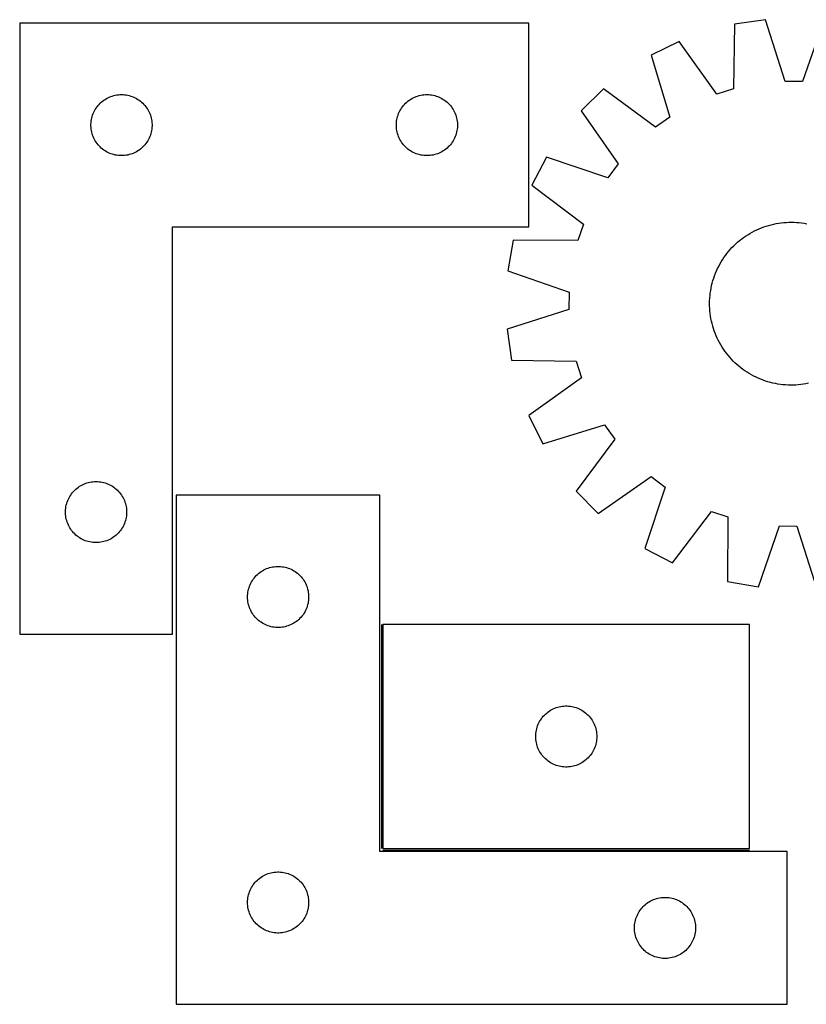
# Model space of a CAD drawing. Header units: millimetres. Extents: x 7 to 1488, y 7 to 494.
# Tile 1 of 5: x 7 to 393, y 10 to 494. Entities that reach past the tile are written whole.
import ezdxf

# ---------------------------------------------------------------- set-up
doc = ezdxf.new("R2010")
doc.units = ezdxf.units.MM
doc.layers.add('COMMON', color=5, linetype='CONTINUOUS', true_color=0x0000ff)
doc.layers.add('CUT', color=7, linetype='CONTINUOUS', true_color=0x000000)

msp = doc.modelspace()

# ---------------------------------------------------------------- linework, layer by layer
at = {"layer": 'COMMON'}
for p, q in [((184.192718, 196.679962), (184.192718, 86.679962)), ((184.942719, 85.929961), (364.942719, 85.929961))]:
    msp.add_line(p, q, dxfattribs=at)
at = {"layer": 'CUT'}
for p, q in [((372.875577, 493.614811), (357.649225, 491.403757)), ((382.468757, 463.3337), (372.875577, 493.614811)), ((401.412059, 493.247376), (391.042391, 463.223307)), ((6.521444, 491.855247), (6.521444, 191.855247)), ((256.521444, 491.855247), (6.521444, 491.855247)), ((256.521444, 391.855247), (256.521444, 491.855247)), ((357.649225, 491.403757), (357.065032, 459.644766)), ((330.395874, 482.93495), (316.598006, 476.126911)), ((348.876909, 457.100359), (330.395874, 482.93495)), ((316.598006, 476.126911), (325.856473, 445.741791)), ((293.295535, 459.650849), (282.276782, 448.912244)), ((318.855371, 440.791646), (293.295535, 459.650849)), ((357.065032, 459.644766), (348.876909, 457.100359)), ((391.042391, 463.223307), (382.468757, 463.3337)), ((47.830128, 454.080673), (48.471001, 454.511881)), ((48.471001, 454.511881), (49.133223, 454.909526)), ((49.133223, 454.909526), (49.815037, 455.272554)), ((49.815037, 455.272554), (50.514636, 455.600001)), ((50.514636, 455.600001), (51.230163, 455.891)), ((51.230163, 455.891), (51.959722, 456.144778)), ((51.959722, 456.144778), (52.701377, 456.360663)), ((52.701377, 456.360663), (53.453163, 456.538083)), ((53.453163, 456.538083), (54.213086, 456.676566)), ((54.213086, 456.676566), (54.979129, 456.775746)), ((54.979129, 456.775746), (55.749263, 456.835359)), ((55.749263, 456.835359), (56.521444, 456.855247)), ((56.521444, 456.855247), (57.293625, 456.835359)), ((57.293625, 456.835359), (58.063759, 456.775746)), ((58.063759, 456.775746), (58.829803, 456.676566)), ((58.829803, 456.676566), (59.589725, 456.538083)), ((59.589725, 456.538083), (60.341511, 456.360663)), ((60.341511, 456.360663), (61.083167, 456.144778)), ((61.083167, 456.144778), (61.812725, 455.891)), ((61.812725, 455.891), (62.528253, 455.600001)), ((62.528253, 455.600001), (63.227851, 455.272554)), ((63.227851, 455.272554), (63.909665, 454.909526)), ((63.909665, 454.909526), (64.571887, 454.511881)), ((64.571887, 454.511881), (65.212761, 454.080673)), ((197.830128, 454.080673), (198.471001, 454.511881)), ((198.471001, 454.511881), (199.133223, 454.909526)), ((199.133223, 454.909526), (199.815037, 455.272554)), ((199.815037, 455.272554), (200.514636, 455.600001)), ((200.514636, 455.600001), (201.230163, 455.891)), ((201.230163, 455.891), (201.959722, 456.144778)), ((201.959722, 456.144778), (202.701377, 456.360663)), ((202.701377, 456.360663), (203.453163, 456.538083)), ((203.453163, 456.538083), (204.213086, 456.676566)), ((204.213086, 456.676566), (204.979129, 456.775746)), ((204.979129, 456.775746), (205.749263, 456.835359)), ((205.749263, 456.835359), (206.521444, 456.855247)), ((206.521444, 456.855247), (207.293625, 456.835359)), ((207.293625, 456.835359), (208.063759, 456.775746)), ((208.063759, 456.775746), (208.829803, 456.676566)), ((208.829803, 456.676566), (209.589725, 456.538083)), ((209.589725, 456.538083), (210.341511, 456.360663)), ((210.341511, 456.360663), (211.083167, 456.144778)), ((211.083167, 456.144778), (211.812725, 455.891)), ((211.812725, 455.891), (212.528253, 455.600001)), ((212.528253, 455.600001), (213.227851, 455.272554)), ((213.227851, 455.272554), (213.909665, 454.909526)), ((213.909665, 454.909526), (214.571887, 454.511881)), ((214.571887, 454.511881), (215.212761, 454.080673)), ((43.661725, 449.577139), (44.076289, 450.228903)), ((44.076289, 450.228903), (44.523855, 450.858462)), ((44.523855, 450.858462), (45.003237, 451.464145)), ((45.003237, 451.464145), (45.513164, 452.044348)), ((45.513164, 452.044348), (46.052282, 452.59753)), ((46.052282, 452.59753), (46.619162, 453.122226)), ((46.619162, 453.122226), (47.212302, 453.617045)), ((47.212302, 453.617045), (47.830128, 454.080673)), ((65.212761, 454.080673), (65.830586, 453.617045)), ((65.830586, 453.617045), (66.423726, 453.122226)), ((66.423726, 453.122226), (66.990606, 452.59753)), ((66.990606, 452.59753), (67.529725, 452.044348)), ((67.529725, 452.044348), (68.039651, 451.464145)), ((68.039651, 451.464145), (68.519033, 450.858462)), ((68.519033, 450.858462), (68.966599, 450.228903)), ((68.966599, 450.228903), (69.381164, 449.577139)), ((193.661725, 449.577139), (194.076289, 450.228903)), ((194.076289, 450.228903), (194.523855, 450.858462)), ((194.523855, 450.858462), (195.003237, 451.464145)), ((195.003237, 451.464145), (195.513164, 452.044348)), ((195.513164, 452.044348), (196.052282, 452.59753)), ((196.052282, 452.59753), (196.619162, 453.122226)), ((196.619162, 453.122226), (197.212302, 453.617045)), ((197.212302, 453.617045), (197.830128, 454.080673)), ((215.212761, 454.080673), (215.830586, 453.617045)), ((215.830586, 453.617045), (216.423726, 453.122226)), ((216.423726, 453.122226), (216.990606, 452.59753)), ((216.990606, 452.59753), (217.529725, 452.044348)), ((217.529725, 452.044348), (218.039651, 451.464145)), ((218.039651, 451.464145), (218.519033, 450.858462)), ((218.519033, 450.858462), (218.966599, 450.228903)), ((218.966599, 450.228903), (219.381164, 449.577139)), ((41.764475, 444.544459), (41.922479, 445.300564)), ((41.922479, 445.300564), (42.119196, 446.047532)), ((42.119196, 446.047532), (42.354106, 446.783383)), ((42.354106, 446.783383), (42.626585, 447.506166)), ((42.626585, 447.506166), (42.93591, 448.213963)), ((42.93591, 448.213963), (43.281262, 448.904899)), ((43.281262, 448.904899), (43.661725, 449.577139)), ((69.381164, 449.577139), (69.761626, 448.904899)), ((69.761626, 448.904899), (70.106978, 448.213963)), ((70.106978, 448.213963), (70.416304, 447.506166)), ((70.416304, 447.506166), (70.688783, 446.783383)), ((70.688783, 446.783383), (70.923692, 446.047532)), ((70.923692, 446.047532), (71.12041, 445.300564)), ((71.12041, 445.300564), (71.278413, 444.544459)), ((191.764475, 444.544459), (191.922479, 445.300564)), ((191.922479, 445.300564), (192.119196, 446.047532)), ((192.119196, 446.047532), (192.354106, 446.783383)), ((192.354106, 446.783383), (192.626585, 447.506166)), ((192.626585, 447.506166), (192.93591, 448.213963)), ((192.93591, 448.213963), (193.281262, 448.904899)), ((193.281262, 448.904899), (193.661725, 449.577139)), ((219.381164, 449.577139), (219.761626, 448.904899)), ((219.761626, 448.904899), (220.106978, 448.213963)), ((220.106978, 448.213963), (220.416304, 447.506166)), ((220.416304, 447.506166), (220.688783, 446.783383)), ((220.688783, 446.783383), (220.923692, 446.047532)), ((220.923692, 446.047532), (221.12041, 445.300564)), ((221.12041, 445.300564), (221.278413, 444.544459)), ((282.276782, 448.912244), (300.471626, 422.875301)), ((325.856473, 445.741791), (318.855371, 440.791646)), ((41.526417, 442.241466), (41.566181, 443.012879)), ((41.526417, 441.469029), (41.526417, 442.241466)), ((41.566181, 440.697616), (41.526417, 441.469029)), ((41.566181, 443.012879), (41.645604, 443.781223)), ((41.645604, 439.929272), (41.566181, 440.697616)), ((41.645604, 443.781223), (41.764475, 444.544459)), ((41.764475, 439.166036), (41.645604, 439.929272)), ((71.278413, 444.544459), (71.397284, 443.781223)), ((71.397284, 439.929272), (71.278413, 439.166036)), ((71.397284, 443.781223), (71.476707, 443.012879)), ((71.476707, 440.697616), (71.397284, 439.929272)), ((71.476707, 443.012879), (71.516471, 442.241466)), ((71.516471, 441.469029), (71.476707, 440.697616)), ((71.516471, 442.241466), (71.516471, 441.469029)), ((191.526417, 442.241466), (191.566181, 443.012879)), ((191.526417, 441.469029), (191.526417, 442.241466)), ((191.566181, 440.697616), (191.526417, 441.469029)), ((191.566181, 443.012879), (191.645604, 443.781223)), ((191.645604, 439.929272), (191.566181, 440.697616)), ((191.645604, 443.781223), (191.764475, 444.544459)), ((191.764475, 439.166036), (191.645604, 439.929272)), ((221.278413, 444.544459), (221.397284, 443.781223)), ((221.397284, 439.929272), (221.278413, 439.166036)), ((221.397284, 443.781223), (221.476707, 443.012879)), ((221.476707, 440.697616), (221.397284, 439.929272)), ((221.476707, 443.012879), (221.516471, 442.241466)), ((221.516471, 441.469029), (221.476707, 440.697616)), ((221.516471, 442.241466), (221.516471, 441.469029)), ((41.922479, 438.409931), (41.764475, 439.166036)), ((42.119196, 437.662963), (41.922479, 438.409931)), ((42.354106, 436.927112), (42.119196, 437.662963)), ((42.626585, 436.204329), (42.354106, 436.927112)), ((42.93591, 435.496532), (42.626585, 436.204329)), ((43.281262, 434.805596), (42.93591, 435.496532)), ((70.106978, 435.496532), (69.761626, 434.805596)), ((70.416304, 436.204329), (70.106978, 435.496532)), ((70.688783, 436.927112), (70.416304, 436.204329)), ((70.923692, 437.662963), (70.688783, 436.927112)), ((71.12041, 438.409931), (70.923692, 437.662963)), ((71.278413, 439.166036), (71.12041, 438.409931)), ((191.922479, 438.409931), (191.764475, 439.166036)), ((192.119196, 437.662963), (191.922479, 438.409931)), ((192.354106, 436.927112), (192.119196, 437.662963)), ((192.626585, 436.204329), (192.354106, 436.927112)), ((192.93591, 435.496532), (192.626585, 436.204329)), ((193.281262, 434.805596), (192.93591, 435.496532)), ((220.106978, 435.496532), (219.761626, 434.805596)), ((220.416304, 436.204329), (220.106978, 435.496532)), ((220.688783, 436.927112), (220.416304, 436.204329)), ((220.923692, 437.662963), (220.688783, 436.927112)), ((221.12041, 438.409931), (220.923692, 437.662963)), ((221.278413, 439.166036), (221.12041, 438.409931)), ((43.661725, 434.133355), (43.281262, 434.805596)), ((44.076289, 433.481592), (43.661725, 434.133355)), ((44.523855, 432.852033), (44.076289, 433.481592)), ((45.003237, 432.24635), (44.523855, 432.852033)), ((45.513164, 431.666147), (45.003237, 432.24635)), ((46.052282, 431.112965), (45.513164, 431.666147)), ((46.619162, 430.588269), (46.052282, 431.112965)), ((47.212302, 430.09345), (46.619162, 430.588269)), ((66.423726, 430.588269), (65.830586, 430.09345)), ((66.990606, 431.112965), (66.423726, 430.588269)), ((67.529725, 431.666147), (66.990606, 431.112965)), ((68.039651, 432.24635), (67.529725, 431.666147)), ((68.519033, 432.852033), (68.039651, 432.24635)), ((68.966599, 433.481592), (68.519033, 432.852033)), ((69.381164, 434.133355), (68.966599, 433.481592)), ((69.761626, 434.805596), (69.381164, 434.133355)), ((193.661725, 434.133355), (193.281262, 434.805596)), ((194.076289, 433.481592), (193.661725, 434.133355)), ((194.523855, 432.852033), (194.076289, 433.481592)), ((195.003237, 432.24635), (194.523855, 432.852033)), ((195.513164, 431.666147), (195.003237, 432.24635)), ((196.052282, 431.112965), (195.513164, 431.666147)), ((196.619162, 430.588269), (196.052282, 431.112965)), ((197.212302, 430.09345), (196.619162, 430.588269)), ((216.423726, 430.588269), (215.830586, 430.09345)), ((216.990606, 431.112965), (216.423726, 430.588269)), ((217.529725, 431.666147), (216.990606, 431.112965)), ((218.039651, 432.24635), (217.529725, 431.666147)), ((218.519033, 432.852033), (218.039651, 432.24635)), ((218.966599, 433.481592), (218.519033, 432.852033)), ((219.381164, 434.133355), (218.966599, 433.481592)), ((219.761626, 434.805596), (219.381164, 434.133355)), ((47.830128, 429.629822), (47.212302, 430.09345)), ((48.471001, 429.198614), (47.830128, 429.629822)), ((49.133223, 428.800969), (48.471001, 429.198614)), ((49.815037, 428.437941), (49.133223, 428.800969)), ((50.514636, 428.110494), (49.815037, 428.437941)), ((51.230163, 427.819495), (50.514636, 428.110494)), ((51.959722, 427.565717), (51.230163, 427.819495)), ((52.701377, 427.349832), (51.959722, 427.565717)), ((53.453163, 427.172412), (52.701377, 427.349832)), ((54.213086, 427.033929), (53.453163, 427.172412)), ((54.979129, 426.934749), (54.213086, 427.033929)), ((55.749263, 426.875136), (54.979129, 426.934749)), ((56.521444, 426.855247), (55.749263, 426.875136)), ((57.293625, 426.875136), (56.521444, 426.855247)), ((58.063759, 426.934749), (57.293625, 426.875136)), ((58.829803, 427.033929), (58.063759, 426.934749)), ((59.589725, 427.172412), (58.829803, 427.033929)), ((60.341511, 427.349832), (59.589725, 427.172412)), ((61.083167, 427.565717), (60.341511, 427.349832)), ((61.812725, 427.819495), (61.083167, 427.565717)), ((62.528253, 428.110494), (61.812725, 427.819495)), ((63.227851, 428.437941), (62.528253, 428.110494)), ((63.909665, 428.800969), (63.227851, 428.437941)), ((64.571887, 429.198614), (63.909665, 428.800969)), ((65.212761, 429.629822), (64.571887, 429.198614)), ((65.830586, 430.09345), (65.212761, 429.629822)), ((197.830128, 429.629822), (197.212302, 430.09345)), ((198.471001, 429.198614), (197.830128, 429.629822)), ((199.133223, 428.800969), (198.471001, 429.198614)), ((199.815037, 428.437941), (199.133223, 428.800969)), ((200.514636, 428.110494), (199.815037, 428.437941)), ((201.230163, 427.819495), (200.514636, 428.110494)), ((201.959722, 427.565717), (201.230163, 427.819495)), ((202.701377, 427.349832), (201.959722, 427.565717)), ((203.453163, 427.172412), (202.701377, 427.349832)), ((204.213086, 427.033929), (203.453163, 427.172412)), ((204.979129, 426.934749), (204.213086, 427.033929)), ((205.749263, 426.875136), (204.979129, 426.934749)), ((206.521444, 426.855247), (205.749263, 426.875136)), ((207.293625, 426.875136), (206.521444, 426.855247)), ((208.063759, 426.934749), (207.293625, 426.875136)), ((208.829803, 427.033929), (208.063759, 426.934749)), ((209.589725, 427.172412), (208.829803, 427.033929)), ((210.341511, 427.349832), (209.589725, 427.172412)), ((211.083167, 427.565717), (210.341511, 427.349832)), ((211.812725, 427.819495), (211.083167, 427.565717)), ((212.528253, 428.110494), (211.812725, 427.819495)), ((213.227851, 428.437941), (212.528253, 428.110494)), ((213.909665, 428.800969), (213.227851, 428.437941)), ((214.571887, 429.198614), (213.909665, 428.800969)), ((215.212761, 429.629822), (214.571887, 429.198614)), ((215.830586, 430.09345), (215.212761, 429.629822)), ((265.206198, 426.041717), (258.045153, 412.423715)), ((295.342861, 416.003974), (265.206198, 426.041717)), ((300.471626, 422.875301), (295.342861, 416.003974)), ((258.045153, 412.423715), (283.395336, 393.283627)), ((81.521444, 191.855247), (81.521444, 391.855247)), ((81.521444, 391.855247), (256.521444, 391.855247)), ((283.395336, 393.283627), (280.640947, 385.163731)), ((370.812668, 391.436265), (371.990349, 391.874529)), ((371.990349, 391.874529), (373.181215, 392.275584)), ((373.181215, 392.275584), (374.38409, 392.639035)), ((374.38409, 392.639035), (375.597789, 392.964524)), ((375.597789, 392.964524), (376.821112, 393.251729)), ((376.821112, 393.251729), (378.052853, 393.500367)), ((378.052853, 393.500367), (379.291796, 393.710192)), ((379.291796, 393.710192), (380.536719, 393.880998)), ((380.536719, 393.880998), (381.786392, 394.012615)), ((381.786392, 394.012615), (383.039583, 394.104914)), ((383.039583, 394.104914), (384.295055, 394.157804)), ((384.295055, 394.157804), (385.551569, 394.171233)), ((385.551569, 394.171233), (386.807884, 394.145186)), ((386.807884, 394.145186), (388.062762, 394.079691)), ((388.062762, 394.079691), (389.314962, 393.974812)), ((389.314962, 393.974812), (390.563251, 393.830651)), ((390.563251, 393.830651), (391.806396, 393.647353)), ((391.806396, 393.647353), (393.043169, 393.425096)), ((362.002096, 386.650065), (363.033786, 387.367437)), ((363.033786, 387.367437), (364.0875, 388.052049)), ((364.0875, 388.052049), (365.162199, 388.703225)), ((365.162199, 388.703225), (366.256821, 389.320322)), ((366.256821, 389.320322), (367.370286, 389.902733)), ((367.370286, 389.902733), (368.501496, 390.449881)), ((368.501496, 390.449881), (369.649334, 390.961226)), ((369.649334, 390.961226), (370.812668, 391.436265)), ((248.877444, 385.397452), (246.27508, 370.233077)), ((280.640947, 385.163731), (248.877444, 385.397452)), ((356.329832, 381.699689), (357.208826, 382.597674)), ((357.208826, 382.597674), (358.115593, 383.467606)), ((358.115593, 383.467606), (359.049237, 384.308626)), ((359.049237, 384.308626), (360.008838, 385.119905)), ((360.008838, 385.119905), (360.993448, 385.900641)), ((360.993448, 385.900641), (362.002096, 386.650065)), ((352.380807, 376.820908), (353.108504, 377.845342)), ((353.108504, 377.845342), (353.868019, 378.846413)), ((353.868019, 378.846413), (354.658604, 379.823133)), ((354.658604, 379.823133), (355.479479, 380.774538)), ((355.479479, 380.774538), (356.329832, 381.699689)), ((349.243611, 371.384429), (349.802091, 372.510087)), ((349.802091, 372.510087), (350.395654, 373.617647)), ((350.395654, 373.617647), (351.023713, 374.706017)), ((351.023713, 374.706017), (351.685648, 375.774122)), ((351.685648, 375.774122), (352.380807, 376.820908)), ((246.27508, 370.233077), (276.299149, 359.863409)), ((347.371004, 366.723281), (347.783998, 367.910059)), ((347.783998, 367.910059), (348.234066, 369.083279)), ((348.234066, 369.083279), (348.720764, 370.241783)), ((348.720764, 370.241783), (349.243611, 371.384429)), ((346.097359, 361.864188), (346.358354, 363.09337)), ((346.358354, 363.09337), (346.65783, 364.313747)), ((346.65783, 364.313747), (346.995491, 365.524116)), ((346.995491, 365.524116), (347.371004, 366.723281)), ((276.299149, 359.863409), (276.188755, 351.289776)), ((345.442764, 356.88378), (345.547644, 358.135981)), ((345.547644, 358.135981), (345.691804, 359.384269)), ((345.691804, 359.384269), (345.875103, 360.627414)), ((345.875103, 360.627414), (346.097359, 361.864188)), ((345.351223, 354.372587), (345.377269, 355.628903)), ((345.364651, 353.116073), (345.351223, 354.372587)), ((345.417541, 351.860602), (345.364651, 353.116073)), ((345.377269, 355.628903), (345.442764, 356.88378)), ((276.188755, 351.289776), (245.907645, 341.696595)), ((345.50984, 350.607411), (345.417541, 351.860602)), ((345.641458, 349.357737), (345.50984, 350.607411)), ((345.812263, 348.112815), (345.641458, 349.357737)), ((346.022088, 346.873871), (345.812263, 348.112815)), ((346.270726, 345.64213), (346.022088, 346.873871)), ((346.557931, 344.418807), (346.270726, 345.64213)), ((346.88342, 343.205109), (346.557931, 344.418807)), ((245.907645, 341.696595), (248.118699, 326.470243)), ((347.246871, 342.002233), (346.88342, 343.205109)), ((347.647927, 340.811367), (347.246871, 342.002233)), ((348.08619, 339.633686), (347.647927, 340.811367)), ((348.561229, 338.470353), (348.08619, 339.633686)), ((349.072575, 337.322515), (348.561229, 338.470353)), ((349.619723, 336.191305), (349.072575, 337.322515)), ((350.202133, 335.077839), (349.619723, 336.191305)), ((350.81923, 333.983217), (350.202133, 335.077839)), ((351.470406, 332.908519), (350.81923, 333.983217)), ((352.155018, 331.854805), (351.470406, 332.908519)), ((352.87239, 330.823114), (352.155018, 331.854805)), ((353.621814, 329.814467), (352.87239, 330.823114)), ((354.402551, 328.829856), (353.621814, 329.814467)), ((355.213829, 327.870256), (354.402551, 328.829856)), ((248.118699, 326.470243), (279.877689, 325.88605)), ((279.877689, 325.88605), (282.422097, 317.697927)), ((356.05485, 326.936611), (355.213829, 327.870256)), ((356.924781, 326.029845), (356.05485, 326.936611)), ((357.822766, 325.150851), (356.924781, 326.029845)), ((358.747917, 324.300497), (357.822766, 325.150851)), ((359.699323, 323.479622), (358.747917, 324.300497)), ((360.676043, 322.689037), (359.699323, 323.479622)), ((361.677114, 321.929522), (360.676043, 322.689037)), ((362.701548, 321.201826), (361.677114, 321.929522)), ((363.748333, 320.506667), (362.701548, 321.201826)), ((364.816438, 319.844731), (363.748333, 320.506667)), ((365.904808, 319.216672), (364.816438, 319.844731)), ((367.012369, 318.623109), (365.904808, 319.216672)), ((282.422097, 317.697927), (256.587505, 299.216892)), ((368.138027, 318.064629), (367.012369, 318.623109)), ((369.280672, 317.541782), (368.138027, 318.064629)), ((370.439176, 317.055084), (369.280672, 317.541782)), ((371.612396, 316.605016), (370.439176, 317.055084)), ((372.799175, 316.192022), (371.612396, 316.605016)), ((373.99834, 315.816509), (372.799175, 316.192022)), ((375.208708, 315.478848), (373.99834, 315.816509)), ((376.429086, 315.179373), (375.208708, 315.478848)), ((377.658268, 314.918378), (376.429086, 315.179373)), ((378.895041, 314.696121), (377.658268, 314.918378)), ((380.138186, 314.512822), (378.895041, 314.696121)), ((381.386475, 314.368662), (380.138186, 314.512822)), ((382.638676, 314.263782), (381.386475, 314.368662)), ((383.893553, 314.198287), (382.638676, 314.263782)), ((387.661854, 314.238559), (386.406382, 314.18567)), ((388.915045, 314.330859), (387.661854, 314.238559)), ((390.164718, 314.462476), (388.915045, 314.330859)), ((391.409641, 314.633281), (390.164718, 314.462476)), ((392.648584, 314.843107), (391.409641, 314.633281)), ((393.880325, 315.091744), (392.648584, 314.843107)), ((385.149868, 314.172241), (383.893553, 314.198287)), ((386.406382, 314.18567), (385.149868, 314.172241)), ((256.587505, 299.216892), (263.395544, 285.419025)), ((263.395544, 285.419025), (293.780664, 294.677492)), ((293.780664, 294.677492), (298.730809, 287.676389)), ((298.730809, 287.676389), (279.871606, 262.116553)), ((38.014636, 265.600001), (38.730163, 265.891)), ((38.730163, 265.891), (39.459722, 266.144778)), ((39.459722, 266.144778), (40.201377, 266.360663)), ((40.201377, 266.360663), (40.953163, 266.538083)), ((40.953163, 266.538083), (41.713086, 266.676566)), ((41.713086, 266.676566), (42.479129, 266.775746)), ((42.479129, 266.775746), (43.249263, 266.835359)), ((43.249263, 266.835359), (44.021444, 266.855247)), ((44.021444, 266.855247), (44.793625, 266.835359)), ((44.793625, 266.835359), (45.563759, 266.775746)), ((45.563759, 266.775746), (46.329803, 266.676566)), ((46.329803, 266.676566), (47.089725, 266.538083)), ((47.089725, 266.538083), (47.841511, 266.360663)), ((47.841511, 266.360663), (48.583167, 266.144778)), ((48.583167, 266.144778), (49.312725, 265.891)), ((49.312725, 265.891), (50.028253, 265.600001)), ((290.610212, 251.0978), (316.647155, 269.292645)), ((316.647155, 269.292645), (323.518482, 264.163879)), ((32.023855, 260.858462), (32.503237, 261.464145)), ((32.503237, 261.464145), (33.013164, 262.044348)), ((33.013164, 262.044348), (33.552282, 262.59753)), ((33.552282, 262.59753), (34.119162, 263.122226)), ((34.119162, 263.122226), (34.712302, 263.617045)), ((34.712302, 263.617045), (35.330128, 264.080673)), ((35.330128, 264.080673), (35.971001, 264.511881)), ((35.971001, 264.511881), (36.633223, 264.909526)), ((36.633223, 264.909526), (37.315037, 265.272554)), ((37.315037, 265.272554), (38.014636, 265.600001)), ((50.028253, 265.600001), (50.727851, 265.272554)), ((50.727851, 265.272554), (51.409665, 264.909526)), ((51.409665, 264.909526), (52.071887, 264.511881)), ((52.071887, 264.511881), (52.712761, 264.080673)), ((52.712761, 264.080673), (53.330586, 263.617045)), ((53.330586, 263.617045), (53.923726, 263.122226)), ((53.923726, 263.122226), (54.490606, 262.59753)), ((54.490606, 262.59753), (55.029725, 262.044348)), ((55.029725, 262.044348), (55.539651, 261.464145)), ((55.539651, 261.464145), (56.019033, 260.858462)), ((279.871606, 262.116553), (290.610212, 251.0978)), ((323.518482, 264.163879), (313.480738, 234.027216)), ((29.619196, 256.047532), (29.854106, 256.783383)), ((29.854106, 256.783383), (30.126585, 257.506166)), ((30.126585, 257.506166), (30.43591, 258.213963)), ((30.43591, 258.213963), (30.781262, 258.904899)), ((30.781262, 258.904899), (31.161725, 259.577139)), ((31.161725, 259.577139), (31.576289, 260.228903)), ((31.576289, 260.228903), (32.023855, 260.858462)), ((56.019033, 260.858462), (56.466599, 260.228903)), ((56.466599, 260.228903), (56.881164, 259.577139)), ((56.881164, 259.577139), (57.261626, 258.904899)), ((57.261626, 258.904899), (57.606978, 258.213963)), ((57.606978, 258.213963), (57.916304, 257.506166)), ((57.916304, 257.506166), (58.188783, 256.783383)), ((58.188783, 256.783383), (58.423692, 256.047532)), ((183.442718, 260.179961), (83.442718, 260.179961)), ((83.442718, 260.179961), (83.442718, 10.179961)), ((183.442718, 85.179961), (183.442718, 260.179961)), ((29.026417, 252.241466), (29.066181, 253.012879)), ((29.026417, 251.469029), (29.026417, 252.241466)), ((29.066181, 250.697616), (29.026417, 251.469029)), ((29.066181, 253.012879), (29.145604, 253.781223)), ((29.145604, 253.781223), (29.264475, 254.544459)), ((29.264475, 254.544459), (29.422479, 255.300564)), ((29.422479, 255.300564), (29.619196, 256.047532)), ((58.423692, 256.047532), (58.62041, 255.300564)), ((58.62041, 255.300564), (58.778413, 254.544459)), ((58.778413, 254.544459), (58.897284, 253.781223)), ((58.897284, 253.781223), (58.976707, 253.012879)), ((58.976707, 253.012879), (59.016471, 252.241466)), ((59.016471, 251.469029), (58.976707, 250.697616)), ((59.016471, 252.241466), (59.016471, 251.469029)), ((327.09874, 226.866171), (346.238828, 252.216354)), ((346.238828, 252.216354), (354.358724, 249.461965)), ((29.145604, 249.929272), (29.066181, 250.697616)), ((29.264475, 249.166036), (29.145604, 249.929272)), ((29.422479, 248.409931), (29.264475, 249.166036)), ((29.619196, 247.662963), (29.422479, 248.409931)), ((29.854106, 246.927112), (29.619196, 247.662963)), ((30.126585, 246.204329), (29.854106, 246.927112)), ((58.188783, 246.927112), (57.916304, 246.204329)), ((58.423692, 247.662963), (58.188783, 246.927112)), ((58.62041, 248.409931), (58.423692, 247.662963)), ((58.778413, 249.166036), (58.62041, 248.409931)), ((58.897284, 249.929272), (58.778413, 249.166036)), ((58.976707, 250.697616), (58.897284, 249.929272)), ((354.358724, 249.461965), (354.125004, 217.698462)), ((30.43591, 245.496532), (30.126585, 246.204329)), ((30.781262, 244.805596), (30.43591, 245.496532)), ((31.161725, 244.133355), (30.781262, 244.805596)), ((31.576289, 243.481592), (31.161725, 244.133355)), ((32.023855, 242.852033), (31.576289, 243.481592)), ((32.503237, 242.24635), (32.023855, 242.852033)), ((33.013164, 241.666147), (32.503237, 242.24635)), ((55.539651, 242.24635), (55.029725, 241.666147)), ((56.019033, 242.852033), (55.539651, 242.24635)), ((56.466599, 243.481592), (56.019033, 242.852033)), ((56.881164, 244.133355), (56.466599, 243.481592)), ((57.261626, 244.805596), (56.881164, 244.133355)), ((57.606978, 245.496532), (57.261626, 244.805596)), ((57.916304, 246.204329), (57.606978, 245.496532)), ((369.289378, 215.096098), (379.659047, 245.120167)), ((379.659047, 245.120167), (388.23268, 245.009773)), ((388.23268, 245.009773), (397.82586, 214.728663)), ((33.552282, 241.112965), (33.013164, 241.666147)), ((34.119162, 240.588269), (33.552282, 241.112965)), ((34.712302, 240.09345), (34.119162, 240.588269)), ((35.330128, 239.629822), (34.712302, 240.09345)), ((35.971001, 239.198614), (35.330128, 239.629822)), ((36.633223, 238.800969), (35.971001, 239.198614)), ((37.315037, 238.437941), (36.633223, 238.800969)), ((38.014636, 238.110494), (37.315037, 238.437941)), ((38.730163, 237.819495), (38.014636, 238.110494)), ((39.459722, 237.565717), (38.730163, 237.819495)), ((40.201377, 237.349832), (39.459722, 237.565717)), ((40.953163, 237.172412), (40.201377, 237.349832)), ((41.713086, 237.033929), (40.953163, 237.172412)), ((42.479129, 236.934749), (41.713086, 237.033929)), ((43.249263, 236.875136), (42.479129, 236.934749)), ((45.563759, 236.934749), (44.793625, 236.875136)), ((46.329803, 237.033929), (45.563759, 236.934749)), ((47.089725, 237.172412), (46.329803, 237.033929)), ((47.841511, 237.349832), (47.089725, 237.172412)), ((48.583167, 237.565717), (47.841511, 237.349832)), ((49.312725, 237.819495), (48.583167, 237.565717)), ((50.028253, 238.110494), (49.312725, 237.819495)), ((50.727851, 238.437941), (50.028253, 238.110494)), ((51.409665, 238.800969), (50.727851, 238.437941)), ((52.071887, 239.198614), (51.409665, 238.800969)), ((52.712761, 239.629822), (52.071887, 239.198614)), ((53.330586, 240.09345), (52.712761, 239.629822)), ((53.923726, 240.588269), (53.330586, 240.09345)), ((54.490606, 241.112965), (53.923726, 240.588269)), ((55.029725, 241.666147), (54.490606, 241.112965)), ((44.021444, 236.855247), (43.249263, 236.875136)), ((44.793625, 236.875136), (44.021444, 236.855247)), ((313.480738, 234.027216), (327.09874, 226.866171)), ((124.439504, 222.17755), (125.069062, 222.625117)), ((125.069062, 222.625117), (125.720826, 223.039681)), ((125.720826, 223.039681), (126.393067, 223.420143)), ((126.393067, 223.420143), (127.084002, 223.765495)), ((127.084002, 223.765495), (127.791799, 224.074821)), ((127.791799, 224.074821), (128.514582, 224.3473)), ((128.514582, 224.3473), (129.250433, 224.582209)), ((129.250433, 224.582209), (129.997402, 224.778927)), ((129.997402, 224.778927), (130.753506, 224.936931)), ((130.753506, 224.936931), (131.516742, 225.055801)), ((131.516742, 225.055801), (132.285086, 225.135224)), ((132.285086, 225.135224), (133.056499, 225.174988)), ((133.056499, 225.174988), (133.828936, 225.174988)), ((133.828936, 225.174988), (134.60035, 225.135224)), ((134.60035, 225.135224), (135.368693, 225.055801)), ((135.368693, 225.055801), (136.131929, 224.936931)), ((136.131929, 224.936931), (136.888034, 224.778927)), ((136.888034, 224.778927), (137.635002, 224.582209)), ((137.635002, 224.582209), (138.370853, 224.3473)), ((138.370853, 224.3473), (139.093636, 224.074821)), ((139.093636, 224.074821), (139.801434, 223.765495)), ((139.801434, 223.765495), (140.492369, 223.420143)), ((140.492369, 223.420143), (141.16461, 223.039681)), ((141.16461, 223.039681), (141.816374, 222.625117)), ((141.816374, 222.625117), (142.445932, 222.17755)), ((120.025412, 216.886368), (120.388439, 217.568182)), ((120.388439, 217.568182), (120.786084, 218.230404)), ((120.786084, 218.230404), (121.217293, 218.871278)), ((121.217293, 218.871278), (121.680921, 219.489104)), ((121.680921, 219.489104), (122.175739, 220.082243)), ((122.175739, 220.082243), (122.700435, 220.649124)), ((122.700435, 220.649124), (123.253618, 221.188242)), ((123.253618, 221.188242), (123.83382, 221.698168)), ((123.83382, 221.698168), (124.439504, 222.17755)), ((142.445932, 222.17755), (143.051615, 221.698168)), ((143.051615, 221.698168), (143.631818, 221.188242)), ((143.631818, 221.188242), (144.185001, 220.649124)), ((144.185001, 220.649124), (144.709697, 220.082243)), ((144.709697, 220.082243), (145.204515, 219.489104)), ((145.204515, 219.489104), (145.668143, 218.871278)), ((145.668143, 218.871278), (146.099351, 218.230404)), ((146.099351, 218.230404), (146.496996, 217.568182)), ((146.496996, 217.568182), (146.860024, 216.886368)), ((354.125004, 217.698462), (369.289378, 215.096098)), ((118.621399, 212.48832), (118.759882, 213.248242)), ((118.759882, 213.248242), (118.937302, 214.000028)), ((118.937302, 214.000028), (119.153187, 214.741684)), ((119.153187, 214.741684), (119.406965, 215.471243)), ((119.406965, 215.471243), (119.697964, 216.18677)), ((119.697964, 216.18677), (120.025412, 216.886368)), ((146.860024, 216.886368), (147.187471, 216.18677)), ((147.187471, 216.18677), (147.47847, 215.471243)), ((147.47847, 215.471243), (147.732248, 214.741684)), ((147.732248, 214.741684), (147.948134, 214.000028)), ((147.948134, 214.000028), (148.125553, 213.248242)), ((148.125553, 213.248242), (148.264036, 212.48832)), ((118.442718, 210.179961), (118.462606, 210.952143)), ((118.462606, 209.40778), (118.442718, 210.179961)), ((118.462606, 210.952143), (118.52222, 211.722276)), ((118.52222, 208.637646), (118.462606, 209.40778)), ((118.52222, 211.722276), (118.621399, 212.48832)), ((118.621399, 207.871603), (118.52222, 208.637646)), ((148.264036, 212.48832), (148.363216, 211.722276)), ((148.363216, 208.637646), (148.264036, 207.871603)), ((148.363216, 211.722276), (148.422829, 210.952143)), ((148.422829, 209.40778), (148.363216, 208.637646)), ((148.422829, 210.952143), (148.442718, 210.179961)), ((148.442718, 210.179961), (148.422829, 209.40778)), ((118.759882, 207.11168), (118.621399, 207.871603)), ((118.937302, 206.359894), (118.759882, 207.11168)), ((119.153187, 205.618239), (118.937302, 206.359894)), ((119.406965, 204.88868), (119.153187, 205.618239)), ((119.697964, 204.173153), (119.406965, 204.88868)), ((120.025412, 203.473554), (119.697964, 204.173153)), ((120.388439, 202.79174), (120.025412, 203.473554)), ((146.860024, 203.473554), (146.496996, 202.79174)), ((147.187471, 204.173153), (146.860024, 203.473554)), ((147.47847, 204.88868), (147.187471, 204.173153)), ((147.732248, 205.618239), (147.47847, 204.88868)), ((147.948134, 206.359894), (147.732248, 205.618239)), ((148.125553, 207.11168), (147.948134, 206.359894)), ((148.264036, 207.871603), (148.125553, 207.11168)), ((120.786084, 202.129518), (120.388439, 202.79174)), ((121.217293, 201.488645), (120.786084, 202.129518)), ((121.680921, 200.870819), (121.217293, 201.488645)), ((122.175739, 200.277679), (121.680921, 200.870819)), ((122.700435, 199.710799), (122.175739, 200.277679)), ((123.253618, 199.171681), (122.700435, 199.710799)), ((123.83382, 198.661755), (123.253618, 199.171681)), ((124.439504, 198.182373), (123.83382, 198.661755)), ((143.051615, 198.661755), (142.445932, 198.182373)), ((143.631818, 199.171681), (143.051615, 198.661755)), ((144.185001, 199.710799), (143.631818, 199.171681)), ((144.709697, 200.277679), (144.185001, 199.710799)), ((145.204515, 200.870819), (144.709697, 200.277679)), ((145.668143, 201.488645), (145.204515, 200.870819)), ((146.099351, 202.129518), (145.668143, 201.488645)), ((146.496996, 202.79174), (146.099351, 202.129518)), ((125.069062, 197.734806), (124.439504, 198.182373)), ((125.720826, 197.320242), (125.069062, 197.734806)), ((126.393067, 196.939779), (125.720826, 197.320242)), ((127.084002, 196.594427), (126.393067, 196.939779)), ((127.791799, 196.285102), (127.084002, 196.594427)), ((128.514582, 196.012623), (127.791799, 196.285102)), ((129.250433, 195.777713), (128.514582, 196.012623)), ((129.997402, 195.580996), (129.250433, 195.777713)), ((130.753506, 195.422992), (129.997402, 195.580996)), ((131.516742, 195.304121), (130.753506, 195.422992)), ((132.285086, 195.224698), (131.516742, 195.304121)), ((133.056499, 195.184934), (132.285086, 195.224698)), ((133.828936, 195.184934), (133.056499, 195.184934)), ((134.60035, 195.224698), (133.828936, 195.184934)), ((135.368693, 195.304121), (134.60035, 195.224698)), ((136.131929, 195.422992), (135.368693, 195.304121)), ((136.888034, 195.580996), (136.131929, 195.422992)), ((137.635002, 195.777713), (136.888034, 195.580996)), ((138.370853, 196.012623), (137.635002, 195.777713)), ((139.093636, 196.285102), (138.370853, 196.012623)), ((139.801434, 196.594427), (139.093636, 196.285102)), ((140.492369, 196.939779), (139.801434, 196.594427)), ((141.16461, 197.320242), (140.492369, 196.939779)), ((141.816374, 197.734806), (141.16461, 197.320242)), ((142.445932, 198.182373), (141.816374, 197.734806)), ((364.942719, 196.679962), (184.942719, 196.679962)), ((184.942719, 196.679962), (184.942719, 86.679962)), ((364.942719, 86.679962), (364.942719, 196.679962)), ((6.521444, 191.855247), (81.521444, 191.855247)), ((267.220827, 154.539682), (267.893068, 154.920144)), ((267.893068, 154.920144), (268.584003, 155.265496)), ((268.584003, 155.265496), (269.2918, 155.574822)), ((269.2918, 155.574822), (270.014583, 155.847301)), ((270.014583, 155.847301), (270.750434, 156.08221)), ((270.750434, 156.08221), (271.497403, 156.278928)), ((271.497403, 156.278928), (272.253507, 156.436932)), ((272.253507, 156.436932), (273.016743, 156.555802)), ((273.016743, 156.555802), (273.785087, 156.635225)), ((273.785087, 156.635225), (274.5565, 156.674989)), ((274.5565, 156.674989), (275.328937, 156.674989)), ((275.328937, 156.674989), (276.100351, 156.635225)), ((276.100351, 156.635225), (276.868694, 156.555802)), ((276.868694, 156.555802), (277.63193, 156.436932)), ((277.63193, 156.436932), (278.388035, 156.278928)), ((278.388035, 156.278928), (279.135003, 156.08221)), ((279.135003, 156.08221), (279.870854, 155.847301)), ((279.870854, 155.847301), (280.593637, 155.574822)), ((280.593637, 155.574822), (281.301435, 155.265496)), ((281.301435, 155.265496), (281.99237, 154.920144)), ((281.99237, 154.920144), (282.664611, 154.539682)), ((262.286085, 149.730405), (262.717294, 150.371279)), ((262.717294, 150.371279), (263.180922, 150.989105)), ((263.180922, 150.989105), (263.67574, 151.582244)), ((263.67574, 151.582244), (264.200436, 152.149125)), ((264.200436, 152.149125), (264.753619, 152.688243)), ((264.753619, 152.688243), (265.333821, 153.198169)), ((265.333821, 153.198169), (265.939505, 153.677551)), ((265.939505, 153.677551), (266.569063, 154.125118)), ((266.569063, 154.125118), (267.220827, 154.539682)), ((282.664611, 154.539682), (283.316375, 154.125118)), ((283.316375, 154.125118), (283.945933, 153.677551)), ((283.945933, 153.677551), (284.551616, 153.198169)), ((284.551616, 153.198169), (285.131819, 152.688243)), ((285.131819, 152.688243), (285.685002, 152.149125)), ((285.685002, 152.149125), (286.209698, 151.582244)), ((286.209698, 151.582244), (286.704516, 150.989105)), ((286.704516, 150.989105), (287.168144, 150.371279)), ((287.168144, 150.371279), (287.599352, 149.730405)), ((260.259883, 144.748243), (260.437303, 145.500029)), ((260.437303, 145.500029), (260.653188, 146.241685)), ((260.653188, 146.241685), (260.906966, 146.971244)), ((260.906966, 146.971244), (261.197965, 147.686771)), ((261.197965, 147.686771), (261.525413, 148.386369)), ((261.525413, 148.386369), (261.88844, 149.068183)), ((261.88844, 149.068183), (262.286085, 149.730405)), ((287.599352, 149.730405), (287.996997, 149.068183)), ((287.996997, 149.068183), (288.360025, 148.386369)), ((288.360025, 148.386369), (288.687472, 147.686771)), ((288.687472, 147.686771), (288.978471, 146.971244)), ((288.978471, 146.971244), (289.232249, 146.241685)), ((289.232249, 146.241685), (289.448135, 145.500029)), ((289.448135, 145.500029), (289.625554, 144.748243)), ((259.942719, 141.679962), (259.962607, 142.452144)), ((259.962607, 140.907781), (259.942719, 141.679962)), ((259.962607, 142.452144), (260.022221, 143.222277)), ((260.022221, 140.137647), (259.962607, 140.907781)), ((260.022221, 143.222277), (260.1214, 143.988321)), ((260.1214, 143.988321), (260.259883, 144.748243)), ((289.625554, 144.748243), (289.764037, 143.988321)), ((289.764037, 143.988321), (289.863217, 143.222277)), ((289.863217, 143.222277), (289.92283, 142.452144)), ((289.92283, 140.907781), (289.863217, 140.137647)), ((289.92283, 142.452144), (289.942719, 141.679962)), ((289.942719, 141.679962), (289.92283, 140.907781)), ((260.1214, 139.371604), (260.022221, 140.137647)), ((260.259883, 138.611681), (260.1214, 139.371604)), ((260.437303, 137.859895), (260.259883, 138.611681)), ((260.653188, 137.11824), (260.437303, 137.859895)), ((260.906966, 136.388681), (260.653188, 137.11824)), ((261.197965, 135.673154), (260.906966, 136.388681)), ((261.525413, 134.973555), (261.197965, 135.673154)), ((288.687472, 135.673154), (288.360025, 134.973555)), ((288.978471, 136.388681), (288.687472, 135.673154)), ((289.232249, 137.11824), (288.978471, 136.388681)), ((289.448135, 137.859895), (289.232249, 137.11824)), ((289.625554, 138.611681), (289.448135, 137.859895)), ((289.764037, 139.371604), (289.625554, 138.611681)), ((289.863217, 140.137647), (289.764037, 139.371604)), ((261.88844, 134.291741), (261.525413, 134.973555)), ((262.286085, 133.629519), (261.88844, 134.291741)), ((262.717294, 132.988646), (262.286085, 133.629519)), ((263.180922, 132.37082), (262.717294, 132.988646)), ((263.67574, 131.77768), (263.180922, 132.37082)), ((264.200436, 131.2108), (263.67574, 131.77768)), ((264.753619, 130.671682), (264.200436, 131.2108)), ((265.333821, 130.161756), (264.753619, 130.671682)), ((285.131819, 130.671682), (284.551616, 130.161756)), ((285.685002, 131.2108), (285.131819, 130.671682)), ((286.209698, 131.77768), (285.685002, 131.2108)), ((286.704516, 132.37082), (286.209698, 131.77768)), ((287.168144, 132.988646), (286.704516, 132.37082)), ((287.599352, 133.629519), (287.168144, 132.988646)), ((287.996997, 134.291741), (287.599352, 133.629519)), ((288.360025, 134.973555), (287.996997, 134.291741)), ((265.939505, 129.682374), (265.333821, 130.161756)), ((266.569063, 129.234807), (265.939505, 129.682374)), ((267.220827, 128.820243), (266.569063, 129.234807)), ((267.893068, 128.43978), (267.220827, 128.820243)), ((268.584003, 128.094428), (267.893068, 128.43978)), ((269.2918, 127.785103), (268.584003, 128.094428)), ((270.014583, 127.512624), (269.2918, 127.785103)), ((270.750434, 127.277714), (270.014583, 127.512624)), ((271.497403, 127.080997), (270.750434, 127.277714)), ((272.253507, 126.922993), (271.497403, 127.080997)), ((273.016743, 126.804122), (272.253507, 126.922993)), ((273.785087, 126.724699), (273.016743, 126.804122)), ((274.5565, 126.684935), (273.785087, 126.724699)), ((275.328937, 126.684935), (274.5565, 126.684935)), ((276.100351, 126.724699), (275.328937, 126.684935)), ((276.868694, 126.804122), (276.100351, 126.724699)), ((277.63193, 126.922993), (276.868694, 126.804122)), ((278.388035, 127.080997), (277.63193, 126.922993)), ((279.135003, 127.277714), (278.388035, 127.080997)), ((279.870854, 127.512624), (279.135003, 127.277714)), ((280.593637, 127.785103), (279.870854, 127.512624)), ((281.301435, 128.094428), (280.593637, 127.785103)), ((281.99237, 128.43978), (281.301435, 128.094428)), ((282.664611, 128.820243), (281.99237, 128.43978)), ((283.316375, 129.234807), (282.664611, 128.820243)), ((283.945933, 129.682374), (283.316375, 129.234807)), ((284.551616, 130.161756), (283.945933, 129.682374)), ((383.442718, 85.179961), (183.442718, 85.179961)), ((184.942719, 86.679962), (364.942719, 86.679962)), ((383.442718, 10.179961), (383.442718, 85.179961)), ((124.439504, 72.17755), (125.069062, 72.625117)), ((125.069062, 72.625117), (125.720826, 73.039681)), ((125.720826, 73.039681), (126.393067, 73.420143)), ((126.393067, 73.420143), (127.084002, 73.765495)), ((127.084002, 73.765495), (127.791799, 74.074821)), ((127.791799, 74.074821), (128.514582, 74.3473)), ((128.514582, 74.3473), (129.250433, 74.582209)), ((129.250433, 74.582209), (129.997402, 74.778927)), ((129.997402, 74.778927), (130.753506, 74.936931)), ((130.753506, 74.936931), (131.516742, 75.055801)), ((131.516742, 75.055801), (132.285086, 75.135224)), ((132.285086, 75.135224), (133.056499, 75.174988)), ((133.056499, 75.174988), (133.828936, 75.174988)), ((133.828936, 75.174988), (134.60035, 75.135224)), ((134.60035, 75.135224), (135.368693, 75.055801)), ((135.368693, 75.055801), (136.131929, 74.936931)), ((136.131929, 74.936931), (136.888034, 74.778927)), ((136.888034, 74.778927), (137.635002, 74.582209)), ((137.635002, 74.582209), (138.370853, 74.3473)), ((138.370853, 74.3473), (139.093636, 74.074821)), ((139.093636, 74.074821), (139.801434, 73.765495)), ((139.801434, 73.765495), (140.492369, 73.420143)), ((140.492369, 73.420143), (141.16461, 73.039681)), ((141.16461, 73.039681), (141.816374, 72.625117)), ((141.816374, 72.625117), (142.445932, 72.17755)), ((120.388439, 67.568182), (120.786084, 68.230404)), ((120.786084, 68.230404), (121.217293, 68.871278)), ((121.217293, 68.871278), (121.680921, 69.489104)), ((121.680921, 69.489104), (122.175739, 70.082243)), ((122.175739, 70.082243), (122.700435, 70.649124)), ((122.700435, 70.649124), (123.253618, 71.188242)), ((123.253618, 71.188242), (123.83382, 71.698168)), ((123.83382, 71.698168), (124.439504, 72.17755)), ((142.445932, 72.17755), (143.051615, 71.698168)), ((143.051615, 71.698168), (143.631818, 71.188242)), ((143.631818, 71.188242), (144.185001, 70.649124)), ((144.185001, 70.649124), (144.709697, 70.082243)), ((144.709697, 70.082243), (145.204515, 69.489104)), ((145.204515, 69.489104), (145.668143, 68.871278)), ((145.668143, 68.871278), (146.099351, 68.230404)), ((146.099351, 68.230404), (146.496996, 67.568182)), ((118.621399, 62.48832), (118.759882, 63.248242)), ((118.759882, 63.248242), (118.937302, 64.000028)), ((118.937302, 64.000028), (119.153187, 64.741684)), ((119.153187, 64.741684), (119.406965, 65.471243)), ((119.406965, 65.471243), (119.697964, 66.18677)), ((119.697964, 66.18677), (120.025412, 66.886368)), ((120.025412, 66.886368), (120.388439, 67.568182)), ((146.496996, 67.568182), (146.860024, 66.886368)), ((146.860024, 66.886368), (147.187471, 66.18677)), ((147.187471, 66.18677), (147.47847, 65.471243)), ((147.47847, 65.471243), (147.732248, 64.741684)), ((147.732248, 64.741684), (147.948134, 64.000028)), ((147.948134, 64.000028), (148.125553, 63.248242)), ((148.125553, 63.248242), (148.264036, 62.48832)), ((118.442718, 60.179961), (118.462606, 60.952143)), ((118.462606, 59.40778), (118.442718, 60.179961)), ((118.462606, 60.952143), (118.52222, 61.722276)), ((118.52222, 58.637646), (118.462606, 59.40778)), ((118.52222, 61.722276), (118.621399, 62.48832)), ((118.621399, 57.871603), (118.52222, 58.637646)), ((148.264036, 62.48832), (148.363216, 61.722276)), ((148.363216, 58.637646), (148.264036, 57.871603)), ((148.363216, 61.722276), (148.422829, 60.952143)), ((148.422829, 59.40778), (148.363216, 58.637646)), ((148.422829, 60.952143), (148.442718, 60.179961)), ((148.442718, 60.179961), (148.422829, 59.40778)), ((312.175739, 57.582243), (312.700435, 58.149124)), ((312.700435, 58.149124), (313.253618, 58.688242)), ((313.253618, 58.688242), (313.83382, 59.198168)), ((313.83382, 59.198168), (314.439504, 59.67755)), ((314.439504, 59.67755), (315.069062, 60.125117)), ((315.069062, 60.125117), (315.720826, 60.539681)), ((315.720826, 60.539681), (316.393067, 60.920143)), ((316.393067, 60.920143), (317.084002, 61.265495)), ((317.084002, 61.265495), (317.791799, 61.574821)), ((317.791799, 61.574821), (318.514582, 61.8473)), ((318.514582, 61.8473), (319.250433, 62.082209)), ((319.250433, 62.082209), (319.997402, 62.278927)), ((319.997402, 62.278927), (320.753506, 62.436931)), ((320.753506, 62.436931), (321.516742, 62.555801)), ((321.516742, 62.555801), (322.285086, 62.635224)), ((322.285086, 62.635224), (323.056499, 62.674988)), ((323.056499, 62.674988), (323.828936, 62.674988)), ((323.828936, 62.674988), (324.60035, 62.635224)), ((324.60035, 62.635224), (325.368693, 62.555801)), ((325.368693, 62.555801), (326.131929, 62.436931)), ((326.131929, 62.436931), (326.888034, 62.278927)), ((326.888034, 62.278927), (327.635002, 62.082209)), ((327.635002, 62.082209), (328.370853, 61.8473)), ((328.370853, 61.8473), (329.093636, 61.574821)), ((329.093636, 61.574821), (329.801434, 61.265495)), ((329.801434, 61.265495), (330.492369, 60.920143)), ((330.492369, 60.920143), (331.16461, 60.539681)), ((331.16461, 60.539681), (331.816374, 60.125117)), ((331.816374, 60.125117), (332.445932, 59.67755)), ((332.445932, 59.67755), (333.051615, 59.198168)), ((333.051615, 59.198168), (333.631818, 58.688242)), ((333.631818, 58.688242), (334.185001, 58.149124)), ((334.185001, 58.149124), (334.709697, 57.582243)), ((118.759882, 57.11168), (118.621399, 57.871603)), ((118.937302, 56.359894), (118.759882, 57.11168)), ((119.153187, 55.618239), (118.937302, 56.359894)), ((119.406965, 54.88868), (119.153187, 55.618239)), ((119.697964, 54.173153), (119.406965, 54.88868)), ((120.025412, 53.473554), (119.697964, 54.173153)), ((120.388439, 52.79174), (120.025412, 53.473554)), ((146.860024, 53.473554), (146.496996, 52.79174)), ((147.187471, 54.173153), (146.860024, 53.473554)), ((147.47847, 54.88868), (147.187471, 54.173153)), ((147.732248, 55.618239), (147.47847, 54.88868)), ((147.948134, 56.359894), (147.732248, 55.618239)), ((148.125553, 57.11168), (147.948134, 56.359894)), ((148.264036, 57.871603), (148.125553, 57.11168)), ((309.406965, 52.971243), (309.697964, 53.68677)), ((309.697964, 53.68677), (310.025412, 54.386368)), ((310.025412, 54.386368), (310.388439, 55.068182)), ((310.388439, 55.068182), (310.786084, 55.730404)), ((310.786084, 55.730404), (311.217293, 56.371278)), ((311.217293, 56.371278), (311.680921, 56.989104)), ((311.680921, 56.989104), (312.175739, 57.582243)), ((334.709697, 57.582243), (335.204515, 56.989104)), ((335.204515, 56.989104), (335.668143, 56.371278)), ((335.668143, 56.371278), (336.099351, 55.730404)), ((336.099351, 55.730404), (336.496996, 55.068182)), ((336.496996, 55.068182), (336.860024, 54.386368)), ((336.860024, 54.386368), (337.187471, 53.68677)), ((337.187471, 53.68677), (337.47847, 52.971243)), ((120.786084, 52.129518), (120.388439, 52.79174)), ((121.217293, 51.488645), (120.786084, 52.129518)), ((121.680921, 50.870819), (121.217293, 51.488645)), ((122.175739, 50.277679), (121.680921, 50.870819)), ((122.700435, 49.710799), (122.175739, 50.277679)), ((123.253618, 49.171681), (122.700435, 49.710799)), ((123.83382, 48.661755), (123.253618, 49.171681)), ((124.439504, 48.182373), (123.83382, 48.661755)), ((143.051615, 48.661755), (142.445932, 48.182373)), ((143.631818, 49.171681), (143.051615, 48.661755)), ((144.185001, 49.710799), (143.631818, 49.171681)), ((144.709697, 50.277679), (144.185001, 49.710799)), ((145.204515, 50.870819), (144.709697, 50.277679)), ((145.668143, 51.488645), (145.204515, 50.870819)), ((146.099351, 52.129518), (145.668143, 51.488645)), ((146.496996, 52.79174), (146.099351, 52.129518)), ((308.442718, 47.679961), (308.462606, 48.452143)), ((308.462606, 48.452143), (308.52222, 49.222276)), ((308.52222, 49.222276), (308.621399, 49.98832)), ((308.621399, 49.98832), (308.759882, 50.748242)), ((308.759882, 50.748242), (308.937302, 51.500028)), ((308.937302, 51.500028), (309.153187, 52.241684)), ((309.153187, 52.241684), (309.406965, 52.971243)), ((337.47847, 52.971243), (337.732248, 52.241684)), ((337.732248, 52.241684), (337.948134, 51.500028)), ((337.948134, 51.500028), (338.125553, 50.748242)), ((338.125553, 50.748242), (338.264036, 49.98832)), ((338.264036, 49.98832), (338.363216, 49.222276)), ((338.363216, 49.222276), (338.422829, 48.452143)), ((338.422829, 48.452143), (338.442718, 47.679961)), ((125.069062, 47.734806), (124.439504, 48.182373)), ((125.720826, 47.320242), (125.069062, 47.734806)), ((126.393067, 46.939779), (125.720826, 47.320242)), ((127.084002, 46.594427), (126.393067, 46.939779)), ((127.791799, 46.285102), (127.084002, 46.594427)), ((128.514582, 46.012623), (127.791799, 46.285102)), ((129.250433, 45.777713), (128.514582, 46.012623)), ((129.997402, 45.580996), (129.250433, 45.777713)), ((130.753506, 45.422992), (129.997402, 45.580996)), ((131.516742, 45.304121), (130.753506, 45.422992)), ((132.285086, 45.224698), (131.516742, 45.304121)), ((133.056499, 45.184934), (132.285086, 45.224698)), ((133.828936, 45.184934), (133.056499, 45.184934)), ((134.60035, 45.224698), (133.828936, 45.184934)), ((135.368693, 45.304121), (134.60035, 45.224698)), ((136.131929, 45.422992), (135.368693, 45.304121)), ((136.888034, 45.580996), (136.131929, 45.422992)), ((137.635002, 45.777713), (136.888034, 45.580996)), ((138.370853, 46.012623), (137.635002, 45.777713)), ((139.093636, 46.285102), (138.370853, 46.012623)), ((139.801434, 46.594427), (139.093636, 46.285102)), ((140.492369, 46.939779), (139.801434, 46.594427)), ((141.16461, 47.320242), (140.492369, 46.939779)), ((141.816374, 47.734806), (141.16461, 47.320242)), ((142.445932, 48.182373), (141.816374, 47.734806)), ((308.462606, 46.90778), (308.442718, 47.679961)), ((308.52222, 46.137646), (308.462606, 46.90778)), ((308.621399, 45.371603), (308.52222, 46.137646)), ((308.759882, 44.61168), (308.621399, 45.371603)), ((308.937302, 43.859894), (308.759882, 44.61168)), ((309.153187, 43.118239), (308.937302, 43.859894)), ((337.948134, 43.859894), (337.732248, 43.118239)), ((338.125553, 44.61168), (337.948134, 43.859894)), ((338.264036, 45.371603), (338.125553, 44.61168)), ((338.363216, 46.137646), (338.264036, 45.371603)), ((338.422829, 46.90778), (338.363216, 46.137646)), ((338.442718, 47.679961), (338.422829, 46.90778)), ((309.406965, 42.38868), (309.153187, 43.118239)), ((309.697964, 41.673153), (309.406965, 42.38868)), ((310.025412, 40.973554), (309.697964, 41.673153)), ((310.388439, 40.29174), (310.025412, 40.973554)), ((310.786084, 39.629518), (310.388439, 40.29174)), ((311.217293, 38.988645), (310.786084, 39.629518)), ((311.680921, 38.370819), (311.217293, 38.988645)), ((335.668143, 38.988645), (335.204515, 38.370819)), ((336.099351, 39.629518), (335.668143, 38.988645)), ((336.496996, 40.29174), (336.099351, 39.629518)), ((336.860024, 40.973554), (336.496996, 40.29174)), ((337.187471, 41.673153), (336.860024, 40.973554)), ((337.47847, 42.38868), (337.187471, 41.673153)), ((337.732248, 43.118239), (337.47847, 42.38868)), ((312.175739, 37.777679), (311.680921, 38.370819)), ((312.700435, 37.210799), (312.175739, 37.777679)), ((313.253618, 36.671681), (312.700435, 37.210799)), ((313.83382, 36.161755), (313.253618, 36.671681)), ((314.439504, 35.682373), (313.83382, 36.161755)), ((315.069062, 35.234806), (314.439504, 35.682373)), ((315.720826, 34.820242), (315.069062, 35.234806)), ((316.393067, 34.439779), (315.720826, 34.820242)), ((317.084002, 34.094427), (316.393067, 34.439779)), ((317.791799, 33.785102), (317.084002, 34.094427)), ((329.801434, 34.094427), (329.093636, 33.785102)), ((330.492369, 34.439779), (329.801434, 34.094427)), ((331.16461, 34.820242), (330.492369, 34.439779)), ((331.816374, 35.234806), (331.16461, 34.820242)), ((332.445932, 35.682373), (331.816374, 35.234806)), ((333.051615, 36.161755), (332.445932, 35.682373)), ((333.631818, 36.671681), (333.051615, 36.161755)), ((334.185001, 37.210799), (333.631818, 36.671681)), ((334.709697, 37.777679), (334.185001, 37.210799)), ((335.204515, 38.370819), (334.709697, 37.777679)), ((318.514582, 33.512623), (317.791799, 33.785102)), ((319.250433, 33.277713), (318.514582, 33.512623)), ((319.997402, 33.080996), (319.250433, 33.277713)), ((320.753506, 32.922992), (319.997402, 33.080996)), ((321.516742, 32.804121), (320.753506, 32.922992)), ((322.285086, 32.724698), (321.516742, 32.804121)), ((323.056499, 32.684934), (322.285086, 32.724698)), ((323.828936, 32.684934), (323.056499, 32.684934)), ((324.60035, 32.724698), (323.828936, 32.684934)), ((325.368693, 32.804121), (324.60035, 32.724698)), ((326.131929, 32.922992), (325.368693, 32.804121)), ((326.888034, 33.080996), (326.131929, 32.922992)), ((327.635002, 33.277713), (326.888034, 33.080996)), ((328.370853, 33.512623), (327.635002, 33.277713)), ((329.093636, 33.785102), (328.370853, 33.512623)), ((83.442718, 10.179961), (383.442718, 10.179961))]:
    msp.add_line(p, q, dxfattribs=at)

doc.saveas('drawing.dxf')
